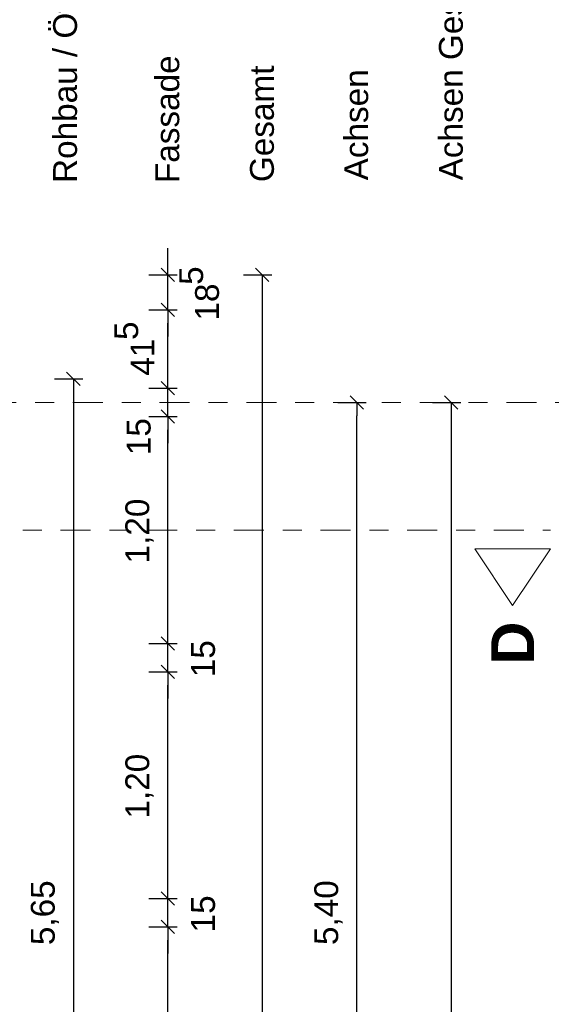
# Model space of a CAD drawing. Header units: metres. Extents: x -45.2 to 14.3, y -31.8 to 10.2.
# Tile 147 of 152: x 1.4 to 4.2, y -3.2 to 2. Entities that reach past the tile are written whole.
import ezdxf

# ---------------------------------------------------------------- set-up
doc = ezdxf.new("R2010")
doc.units = ezdxf.units.M
doc.header["$LTSCALE"] = 0.05
doc.linetypes.add('Achsen 01', pattern=[5.291531, 3.175, -1.058062, 0.352704, -0.705764])
doc.layers.get('0').update_dxf_attribs({"lineweight": 25})
doc.layers.add('AV1-Achsen', color=1, linetype='Achsen 01', lineweight=18, true_color=0xff0000)
doc.layers.add('AV1-Schnitt Achsen', color=7, linetype='Achsen 01', lineweight=18)
doc.layers.add('Bemaßung-Bemaßung', color=7, linetype='Continuous', lineweight=9)
doc.styles.add('Arial', font='arial.ttf')
doc.styles.add('Arial (bold)', font='arialbd.ttf')

msp = doc.modelspace()

# ---------------------------------------------------------------- linework, layer by layer
at = {"color": 0, "linetype": 'ByBlock', "lineweight": -2}
for p, q in [((2.175, 0.675), (2.175, 0.7457)), ((2.675, 0.675), (2.675, 0.6043)), ((2.175, 0.49), (2.175, 0.4193)), ((2.175, 0.49), (2.175, 0.4193)), ((1.675, 0.125), (1.675, 0.0543)), ((2.175, 0.075), (2.175, 0.1457)), ((2.175, 0.075), (2.175, 0.1457)), ((3.675, 0), (3.675, -0.0707)), ((3.175, 0), (3.175, -0.0707)), ((2.175, -0.075), (2.175, -0.1457)), ((2.175, -0.075), (2.175, -0.1457)), ((2.175, -1.275), (2.175, -1.2043)), ((2.175, -1.275), (2.175, -1.2043)), ((2.175, -1.425), (2.175, -1.4957)), ((2.175, -1.425), (2.175, -1.4957)), ((2.175, -2.625), (2.175, -2.5543)), ((2.175, -2.625), (2.175, -2.5543)), ((2.175, -2.775), (2.175, -2.8457)), ((2.175, -2.775), (2.175, -2.8457))]:
    msp.add_line(p, q, dxfattribs=at)
at = {"color": 0, "linetype": 'Continuous', "lineweight": 15}
for p, q in [((2.2104, 0.6396), (2.1396, 0.7104)), ((2.6396, 0.7104), (2.7104, 0.6396)), ((2.1396, 0.5254), (2.2104, 0.4546)), ((2.1396, 0.5254), (2.2104, 0.4546)), ((1.6396, 0.1604), (1.7104, 0.0896)), ((2.2104, 0.0396), (2.1396, 0.1104)), ((2.2104, 0.0396), (2.1396, 0.1104)), ((3.1396, 0.0354), (3.2104, -0.0354)), ((3.6396, 0.0354), (3.7104, -0.0354)), ((2.1396, -0.0396), (2.2104, -0.1104)), ((2.1396, -0.0396), (2.2104, -0.1104)), ((2.2104, -1.3104), (2.1396, -1.2396)), ((2.2104, -1.3104), (2.1396, -1.2396)), ((2.1396, -1.3896), (2.2104, -1.4604)), ((2.1396, -1.3896), (2.2104, -1.4604)), ((2.2104, -2.6604), (2.1396, -2.5896)), ((2.2104, -2.6604), (2.1396, -2.5896)), ((2.1396, -2.7396), (2.2104, -2.8104)), ((2.1396, -2.7396), (2.2104, -2.8104))]:
    msp.add_line(p, q, dxfattribs=at)
at = {"layer": 'AV1-Achsen'}
msp.add_line((-43.2844, 0), (4.2656, 0), dxfattribs=at)
at = {"layer": 'AV1-Schnitt Achsen'}
msp.add_line((-43.35, -0.675), (4.2, -0.675), dxfattribs=at)
at = {"layer": 'AV1-Schnitt Achsen', "linetype": 'Continuous'}
msp.add_lwpolyline([(3.8, -0.775), (4.2, -0.775), (4, -1.075)], close=True, dxfattribs=at)
at = {"layer": 'Bemaßung-Bemaßung', "color": 0, "linetype": 'Continuous', "lineweight": -2}
for p, q in [((2.175, 0.7457), (2.175, 0.8164)), ((2.075, 0.675), (2.225, 0.675)), ((2.175, 0.49), (2.175, 0.675)), ((2.075, 0.49), (2.225, 0.49)), ((2.075, 0.49), (2.225, 0.49)), ((2.175, 0.4193), (2.175, 0.3486)), ((2.175, 0.1457), (2.175, 0.4193)), ((2.175, 0.1457), (2.175, 0.2164)), ((2.075, 0.075), (2.225, 0.075)), ((2.075, 0.075), (2.225, 0.075)), ((2.175, -0.075), (2.175, 0.075)), ((2.075, -0.075), (2.225, -0.075)), ((2.075, -0.075), (2.225, -0.075)), ((2.175, -0.1457), (2.175, -0.2164)), ((2.175, -1.2043), (2.175, -0.1457)), ((2.175, -1.2043), (2.175, -1.1336)), ((2.075, -1.275), (2.225, -1.275)), ((2.075, -1.275), (2.225, -1.275)), ((2.175, -1.425), (2.175, -1.275)), ((2.075, -1.425), (2.225, -1.425)), ((2.075, -1.425), (2.225, -1.425)), ((2.175, -1.4957), (2.175, -1.5664)), ((2.175, -2.5543), (2.175, -1.4957)), ((2.175, -2.5543), (2.175, -2.4836)), ((2.075, -2.625), (2.225, -2.625)), ((2.075, -2.625), (2.225, -2.625)), ((2.175, -2.775), (2.175, -2.625)), ((2.075, -2.775), (2.225, -2.775)), ((2.075, -2.775), (2.225, -2.775)), ((2.175, -2.8457), (2.175, -2.9164)), ((2.175, -3.9043), (2.175, -2.8457))]:
    msp.add_line(p, q, dxfattribs=at)
at = {"layer": 'Bemaßung-Bemaßung', "color": 0, "lineweight": -2}
for p, q in [((2.575, 0.675), (2.725, 0.675)), ((2.675, 0.6043), (2.675, -22.2043)), ((1.575, 0.125), (1.725, 0.125)), ((1.675, 0.0543), (1.675, -5.4543)), ((3.575, 0), (3.725, 0)), ((3.075, 0), (3.225, 0)), ((3.175, -5.3293), (3.175, -0.0707)), ((3.675, -0.0707), (3.675, -21.5293))]:
    msp.add_line(p, q, dxfattribs=at)
at = {"layer": 'Defpoints', "color": 0, "lineweight": 0}
for p, q in [((2.175, 0.675), (2.175, 0.675)), ((2.175, 0.49), (2.175, 0.49)), ((2.175, 0.075), (2.175, 0.075)), ((3.175, 0), (3.175, 0)), ((2.175, -0.075), (2.175, -0.075)), ((2.175, -1.275), (2.175, -1.275)), ((2.175, -1.425), (2.175, -1.425)), ((2.175, -2.625), (2.175, -2.625)), ((2.175, -2.775), (2.175, -2.775))]:
    msp.add_line(p, q, dxfattribs=at)

# ---------------------------------------------------------------- texts
at = {"layer": 'AV1-Schnitt Achsen', "insert": (4.1135, -1.3882), "char_height": 0.227, "attachment_point": 7, "rotation": 90, "style": 'Arial (bold)'}
msp.add_mtext('D', dxfattribs=at)
at = {"layer": 'Bemaßung-Bemaßung', "char_height": 0.12609, "attachment_point": 7, "rotation": 90, "style": 'Arial'}
for s, insert in [('Rohbau / Öfnnungen', (1.7322, 1.1612)), ('Fassade', (2.237, 1.1606)), ('Gesamt', (2.738, 1.1656))]:
    msp.add_mtext(s, dxfattribs=dict(at, insert=insert))
at = {"layer": 'Bemaßung-Bemaßung', "color": 1, "true_color": 0xff0000, "char_height": 0.12609, "attachment_point": 7, "rotation": 90, "style": 'Arial'}
for s, insert in [('Achsen Gesamt', (3.738, 1.175)), ('Achsen', (3.237, 1.175))]:
    msp.add_mtext(s, dxfattribs=dict(at, insert=insert))
at = {"layer": 'Bemaßung-Bemaßung', "color": 0, "attachment_point": 7, "rotation": 90, "style": 'Arial'}
for s, insert, char_height in [('5', (2.3633, 0.6218), 0.1261), ('18', (2.4473, 0.4331), 0.12609), ('5', (2.0197, 0.3302), 0.1261), ('41', (2.1038, 0.1416), 0.12609), ('15', (2.0855, -0.2789), 0.12609), ('1,20', (2.0998, -0.8518), 0.12609), ('15', (2.4263, -1.454), 0.12609), ('1,20', (2.0998, -2.2018), 0.12609), ('5,65', (1.5998, -2.8715), 0.12609), ('5,40', (3.0998, -2.8709), 0.12609), ('15', (2.4263, -2.804), 0.12609)]:
    msp.add_mtext(s, dxfattribs=dict(at, insert=insert, char_height=char_height))

doc.saveas('drawing.dxf')
